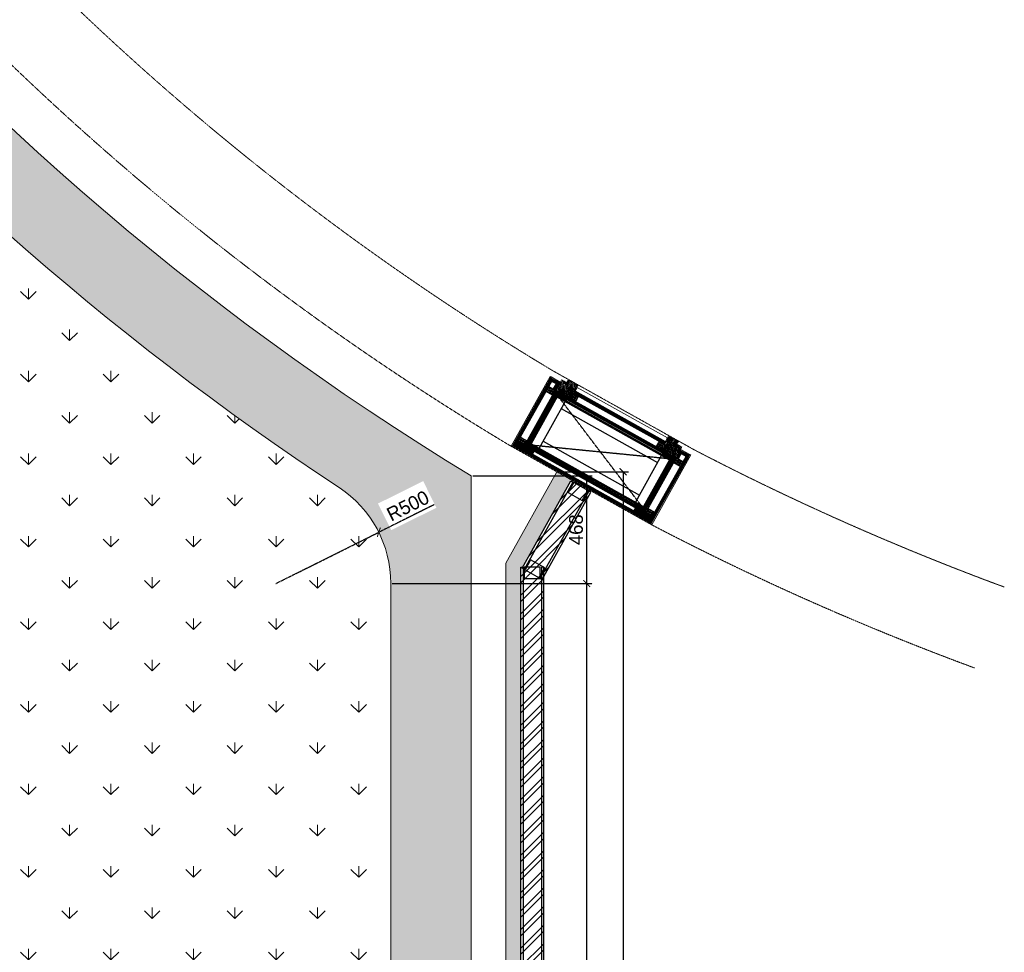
# Model space of a CAD drawing. Header units: millimetres. Extents: x 325 to 233617, y -9828 to 20555.
# Tile 36 of 45: x 186033 to 190316, y 10809 to 14867. Entities that reach past the tile are written whole.
import ezdxf

# ---------------------------------------------------------------- set-up
doc = ezdxf.new("R2010")
doc.units = ezdxf.units.MM
doc.header["$LTSCALE"] = 2.5
for name, pattern in [('( Hidden )', [0.375, 0.25, -0.125]), ('DASHED', [19.049999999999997, 12.7, -6.35]), ('HIDDEN', [0.375, 0.25, -0.125])]:
    doc.linetypes.add(name, pattern=pattern)
for name, color, linetype in [('1', 1, 'Continuous'), ('2', 2, 'Continuous'), ('250', 250, 'Continuous'), ('6', 7, 'Continuous'), ('PROPOSED M.S WORK', 150, 'Continuous')]:
    doc.layers.add(name, color=color, linetype=linetype)
for name, color, linetype, lineweight in [('8', 8, 'Continuous', 0), ('9', 9, 'Continuous', 0), ('A1-SS SHEET', 201, 'Continuous', 15), ('A1-WOOD', 11, 'Continuous', 15), ('Dimension', 40, 'Continuous', 0), ('ELEVATION 1', 143, 'Continuous', 18), ('ELEVATION 5', 156, 'Continuous', 5), ('HATCH', 252, 'Continuous', 9), ('HATCH LIGHT', 250, 'Continuous', 0), ('HATCH MEDIUM', 251, 'Continuous', 5), ('WALL', 132, 'Continuous', 25)]:
    doc.layers.add(name, color=color, linetype=linetype, lineweight=lineweight)
doc.styles.get("Standard").update_dxf_attribs({"font": 'GOTHIC.TTF'})
doc.dimstyles.new('AJKD_30', dxfattribs={"dimscale": 30, "dimtxt": 2, "dimasz": 1, "dimexe": 0.8, "dimexo": 0.8, "dimgap": 0.5, "dimtad": 1, "dimdec": 0, "dimzin": 0, "dimdsep": 46, "dimtxsty": 'Standard', "dimblk": 'ARCHTICK', "dimcen": 0.125, "dimclrd": 251, "dimclre": 251, "dimclrt": 42, "dimadec": 0, "dimazin": 0, "dimtfac": 1, "dimtdec": 0, "dimtix": 1, "dimtmove": 0, "dimatfit": 3, "dimfxl": 0, "dimtolj": 1, "dimtzin": 0, "dimarcsym": 0})
pattern_1 = [(45.00000000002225, (-133790.8586356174, -88292.74607132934), (-25.45584412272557, 25.45584412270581), [19.19999999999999, -124.7999999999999]), (45.00000000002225, (-133793.4042200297, -88290.20048691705), (-25.45584412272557, 25.45584412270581), [27.44683919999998, -116.5531607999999]), (45.00000000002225, (-133795.9498044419, -88287.65490250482), (-25.45584412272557, 25.45584412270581), [34.97671559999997, -109.0232843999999]), (45.00000000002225, (-133798.4953888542, -88285.10931809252), (-25.45584412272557, 25.45584412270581), [34.97671559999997, -109.0232843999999]), (45.00000000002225, (-133801.0409732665, -88282.56373368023), (-25.45584412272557, 25.45584412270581), [27.44683919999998, -116.5531607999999]), (45.00000000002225, (-133803.5865576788, -88280.018149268), (-25.45584412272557, 25.45584412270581), [19.19999999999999, -124.7999999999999]), (45.00000000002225, (-133806.132142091, -88277.4725648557), (-25.45584412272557, 25.45584412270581), [25.25554199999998, -118.7444579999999]), (45.00000000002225, (-133808.6777265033, -88274.92698044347), (-25.45584412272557, 25.45584412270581), [102.8701235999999, -41.12987639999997]), (45.00000000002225, (-133811.2233109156, -88272.38139603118), (-25.45584412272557, 25.45584412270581), [94.62328439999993, -49.37671559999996]), (45.00000000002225, (-133813.7688953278, -88269.83581161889), (-25.45584412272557, 25.45584412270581), [14.86114559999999, -129.1388543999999]), (45.00000000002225, (-133762.008678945, -88267.2902272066), (-25.45584412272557, 25.45584412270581), [10.97671559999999, -133.0232843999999]), (45.00000000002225, (-133762.7941062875, -88262.0797663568), (-25.45584412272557, 25.45584412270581), [12.96561239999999, -131.0343875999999]), (45.00000000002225, (-133760.0254794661, -88254.21770004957), (-25.45584412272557, 25.45584412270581), [5.461418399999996, -138.5385815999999]), (45.00000000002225, (-133765.058186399, -88249.18499311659), (-25.45584412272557, 25.45584412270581), [5.461418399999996, -138.5385815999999]), (45.00000000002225, (-133772.9202527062, -88251.95361993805), (-25.45584412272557, 25.45584412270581), [12.96561239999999, -131.0343875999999]), (45.00000000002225, (-133778.130713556, -88251.16819259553), (-25.45584412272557, 25.45584412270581), [10.97671559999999, -133.0232843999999]), (45.00000000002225, (-133782.3340801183, -88251.97744660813), (-25.45584412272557, 25.45584412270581), [19.32790679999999, -124.6720931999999]), (45.00000000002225, (-133795.6237252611, -88253.38769782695), (-25.45584412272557, 25.45584412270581), [66.73885439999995, -77.26114559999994]), (45.00000000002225, (-133742.3675749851, -88244.25501069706), (-25.45584412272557, 25.45584412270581), [3.423284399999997, -140.5767155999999]), (45.00000000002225, (-133744.9131593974, -88241.70942628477), (-25.45584412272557, 25.45584412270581), [8.233379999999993, -135.7666199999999]), (45.00000000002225, (-133747.4587438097, -88239.16384187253), (-25.45584412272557, 25.45584412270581), [16.15035599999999, -127.8496439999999]), (45.00000000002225, (-133750.004328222, -88236.61825746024), (-25.45584412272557, 25.45584412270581), [26.04656999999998, -117.9534299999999]), (45.00000000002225, (-133752.5499126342, -88234.07267304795), (-25.45584412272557, 25.45584412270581), [34.29340919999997, -109.7065907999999]), (45.00000000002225, (-133755.0954970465, -88231.52708863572), (-25.45584412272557, 25.45584412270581), [41.82328439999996, -102.1767155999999]), (45.00000000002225, (-133761.0304329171, -88232.37085568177), (-25.45584412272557, 25.45584412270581), [46.61655119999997, -97.38344879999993]), (45.00000000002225, (-133716.1810208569, -88218.06845656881), (-25.45584412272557, 25.45584412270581), [9.589904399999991, -134.4100955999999]), (45.00000000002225, (-133719.2543770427, -88214.68932817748), (-25.45584412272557, 25.45584412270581), [17.07445319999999, -126.9255467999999]), (45.00000000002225, (-133716.3131163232, -88206.32115811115), (-25.45584412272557, 25.45584412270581), [10.97671559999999, -133.0232843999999]), (45.00000000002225, (-133717.0985436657, -88201.11069726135), (-25.45584412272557, 25.45584412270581), [12.96561239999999, -131.0343875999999]), (45.00000000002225, (-133714.3299168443, -88193.24863095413), (-25.45584412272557, 25.45584412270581), [5.461418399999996, -138.5385815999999]), (45.00000000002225, (-133719.3626237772, -88188.2159240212), (-25.45584412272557, 25.45584412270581), [5.461418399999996, -138.5385815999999]), (45.00000000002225, (-133727.2246900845, -88190.98455084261), (-25.45584412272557, 25.45584412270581), [12.96561239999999, -131.0343875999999]), (45.00000000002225, (-133732.4351509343, -88190.19912350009), (-25.45584412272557, 25.45584412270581), [10.97671559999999, -133.0232843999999]), (52.12501600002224, (-133773.7631160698, -88260.37704530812), (101.823376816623, 101.8233757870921), [14.17878119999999, -276.0624971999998]), (52.12501600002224, (-133781.633127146, -88263.15588755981), (101.823376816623, 101.8233757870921), [14.19172199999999, -276.0495563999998]), (52.12501600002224, (-133790.01010748, -88266.44169906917), (101.823376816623, 101.8233757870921), [19.34941799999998, -270.8918603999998]), (52.12501600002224, (-133788.2737770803, -88259.61419984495), (101.823376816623, 101.8233757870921), [9.674709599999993, -280.5665687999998]), (52.12501600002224, (-133754.2469689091, -88259.5285171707), (101.823376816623, 101.8233757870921), [19.34941799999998, -270.8918603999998]), (52.12501600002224, (-133753.6260338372, -88252.91169390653), (101.823376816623, 101.8233757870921), [14.19172199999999, -276.0495563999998]), (52.12501600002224, (-133756.1636734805, -88250.355894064), (101.823376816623, 101.8233757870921), [14.17878119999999, -276.0624971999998]), (52.12501600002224, (-133728.0675534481, -88199.40797621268), (101.823376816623, 101.8233757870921), [14.17878119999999, -276.0624971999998]), (52.12501600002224, (-133735.9375645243, -88202.18681846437), (101.823376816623, 101.8233757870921), [14.19172199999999, -276.0495563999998]), (52.12501600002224, (-133744.3145448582, -88205.47262997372), (101.823376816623, 101.8233757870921), [19.34941799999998, -270.8918603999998]), (52.12501600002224, (-133748.4322287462, -88206.19620131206), (101.823376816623, 101.8233757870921), [9.674709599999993, -280.5665687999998]), (52.12501600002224, (-133697.9448045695, -88202.37782469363), (101.823376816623, 101.8233757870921), [14.51206439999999, -275.7292139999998]), (52.12501600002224, (-133709.3999344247, -88211.28737013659), (101.823376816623, 101.8233757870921), [29.02412759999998, -261.2171507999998]), (52.12501600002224, (-133707.1809162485, -88202.61586738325), (101.823376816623, 101.8233757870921), [21.26343719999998, -268.9778411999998]), (52.12501600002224, (-133708.5514062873, -88198.55944807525), (101.823376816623, 101.8233757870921), [19.34941799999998, -270.8918603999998]), (52.12501600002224, (-133707.9304712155, -88191.94262481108), (101.823376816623, 101.8233757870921), [14.19172199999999, -276.0495563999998]), (52.12501600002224, (-133710.4681108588, -88189.38682496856), (101.823376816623, 101.8233757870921), [14.17878119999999, -276.0624971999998]), (217.8749840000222, (-133750.004328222, -88236.61825746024), (-101.823375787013, -101.8233768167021), [14.17878119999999, -276.0624971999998]), (37.87498400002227, (-133777.2821854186, -88279.16962113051), (101.8233757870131, 101.823376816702), [19.34941799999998, -270.8918603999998]), (37.87498400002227, (-133773.9963739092, -88270.79264079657), (101.8233757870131, 101.823376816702), [14.19172199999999, -276.0495563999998]), (37.87498400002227, (-133771.2175316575, -88262.92262972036), (101.8233757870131, 101.823376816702), [14.17878119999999, -276.0624971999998]), (217.8749840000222, (-133752.5499126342, -88234.07267304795), (-101.823375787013, -101.8233768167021), [14.19172199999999, -276.0495563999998]), (217.8749840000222, (-133755.0954970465, -88231.52708863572), (-101.823375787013, -101.8233768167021), [19.34941799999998, -270.8918603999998]), (217.8749840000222, (-133761.0304329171, -88232.37085568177), (-101.823375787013, -101.8233768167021), [9.674709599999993, -280.5665687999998]), (37.87498400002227, (-133803.2604784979, -88259.32739478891), (101.8233757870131, 101.823376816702), [9.674709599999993, -280.5665687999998]), (217.8749840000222, (-133717.0366876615, -88224.01529219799), (-101.823375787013, -101.8233768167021), [29.02412759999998, -261.2171507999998]), (217.8749840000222, (-133716.1810208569, -88218.06845656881), (-101.823375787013, -101.8233768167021), [29.02412759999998, -261.2171507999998]), (217.8749840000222, (-133719.2543770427, -88214.68932817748), (-101.823375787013, -101.8233768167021), [21.26343719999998, -268.9778411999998]), (37.87498400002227, (-133731.5866227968, -88218.20055203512), (101.8233757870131, 101.823376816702), [19.34941799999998, -270.8918603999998]), (37.87498400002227, (-133728.3008112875, -88209.82357170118), (101.8233757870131, 101.823376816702), [14.19172199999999, -276.0495563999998]), (37.87498400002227, (-133725.5219690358, -88201.95356062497), (101.8233757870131, 101.823376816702), [14.17878119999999, -276.0624971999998]), (217.8749840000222, (-133704.3087656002, -88175.6491883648), (-101.823375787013, -101.8233768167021), [14.17878119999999, -276.0624971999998]), (217.8749840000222, (-133706.8543500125, -88173.1036039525), (-101.823375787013, -101.8233768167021), [14.19172199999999, -276.0495563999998]), (217.8749840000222, (-133709.3999344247, -88170.55801954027), (-101.823375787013, -101.8233768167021), [19.34941799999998, -270.8918603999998]), (217.8749840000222, (-133711.945518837, -88168.01243512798), (-101.823375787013, -101.8233768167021), [14.51206439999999, -275.7292139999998]), (45.00000000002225, (-133761.9148495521, -88252.32832996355), (-25.45584412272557, 25.45584412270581), [5.461418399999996, -138.5385815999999]), (45.00000000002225, (-133763.2118205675, -88251.0313589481), (-25.45584412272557, 25.45584412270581), [5.461418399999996, -138.5385815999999]), (45.00000000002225, (-133716.2192869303, -88191.3592608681), (-25.45584412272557, 25.45584412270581), [5.461418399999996, -138.5385815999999]), (45.00000000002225, (-133717.5162579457, -88190.0622898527), (-25.45584412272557, 25.45584412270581), [5.461418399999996, -138.5385815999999]), (37.87498400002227, (-133767.7512186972, -88256.86772894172), (101.8233757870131, 101.823376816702), [7.393871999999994, -282.8474063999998]), (52.12501600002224, (-133767.7512186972, -88256.86772894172), (101.823376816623, 101.8233757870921), [7.393871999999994, -282.8474063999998]), (217.8749840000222, (-133753.5136454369, -88242.63015568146), (-101.823375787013, -101.8233768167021), [7.393871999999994, -282.8474063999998]), (52.12501600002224, (-133758.0530435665, -88248.46652397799), (101.823376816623, 101.8233757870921), [7.393871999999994, -282.8474063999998]), (37.87498400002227, (-133722.0556552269, -88195.89865899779), (101.8233757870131, 101.823376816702), [7.393871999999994, -282.8474063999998]), (52.12501600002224, (-133722.0556552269, -88195.89865899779), (101.823376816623, 101.8233757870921), [7.393871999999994, -282.8474063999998]), (217.8749840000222, (-133707.8180828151, -88181.66108658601), (-101.823375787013, -101.8233768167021), [7.393871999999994, -282.8474063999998]), (52.12501600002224, (-133712.3574809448, -88187.49745488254), (101.823376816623, 101.8233757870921), [7.393871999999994, -282.8474063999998])]
pattern_2 = [(90, (-264122.1606922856, 233636.0664754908), (-3.175, 1.944126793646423e-16), []), (135, (-264122.1606922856, 233636.0664754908), (-6.349995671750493, -6.349995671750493), [4.490128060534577, -8.980256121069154])]
pattern_3 = [(135, (85579.4988357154, -135167.2498167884), (-10.0000002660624, -2.940390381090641e-15), [4.242641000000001, -9.899495]), (153.434949, (85576.4988357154, -135164.2498167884), (-10.000000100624, -3.090594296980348e-08), [4.472135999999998, -17.88854399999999]), (135, (85572.4988357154, -135162.2498167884), (-2.940390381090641e-15, 10.0000002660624), [1.414214, -12.727922]), (116.565051, (85571.4988357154, -135161.2498167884), (3.090593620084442e-08, 10.000000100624), [4.472135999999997, -17.88854399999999]), (135, (85579.4988357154, -135163.2498167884), (-10.0000002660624, -2.940390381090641e-15), [4.242641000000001, -9.899495]), (146.309932, (85577.4988357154, -135167.2498167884), (-10.00000006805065, 8.273213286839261e-08), [3.605550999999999, -32.44996099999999]), (146.309932, (85575.4988357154, -135162.2498167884), (-10.00000006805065, 8.273213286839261e-08), [3.605550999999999, -32.44996099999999]), (116.565051, (85573.4988357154, -135167.2498167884), (3.090593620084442e-08, 10.000000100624), [4.472135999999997, -17.88854399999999]), (146.309932, (85577.4988357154, -135157.2498167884), (-10.00000006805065, 8.273213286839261e-08), [3.605550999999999, -32.44996099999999]), (146.309932, (85575.4988357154, -135152.2498167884), (-10.00000006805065, 8.273213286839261e-08), [3.605550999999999, -32.44996099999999])]
pattern_4 = [(45, (-117.4317338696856, 31.78110519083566), (-2.245064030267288, 2.245064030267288), []), (45, (-115.18666886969, 31.78110519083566), (-2.245064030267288, 2.245064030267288), [1.5875, -0.79375])]

# ---------------------------------------------------------------- blocks, each defined once
blk = doc.blocks.new('MS-C1')
at = {"layer": 'PROPOSED M.S WORK', "lineweight": 5}
h = blk.add_hatch(dxfattribs=at)
h.set_pattern_fill('ANSI33', color=251, scale=0.5)
h.set_pattern_definition([(45, (-290, 65.0000000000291), (-2.245064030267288, 2.245064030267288), []), (45, (-287.7549350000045, 65.0000000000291), (-2.245064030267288, 2.245064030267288), [1.5875, -0.79375])])
edge = h.paths.add_edge_path()
edge.add_line((-240, 115.0000000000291), (-290, 115.0000000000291))
edge.add_line((-290, 115.0000000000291), (-290, 65.0000000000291))
edge.add_line((-290, 65.0000000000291), (-286.3819660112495, 66.80901699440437))
edge.add_arc((-287.5, 69.04508497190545), 2.500000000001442, 296.565051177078, 360)
edge.add_line((-285, 69.04508497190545), (-285, 110.0000000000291))
edge.add_line((-285, 110.0000000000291), (-244.0450849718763, 110.0000000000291))
edge.add_arc((-244.0450849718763, 112.5000000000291), 2.5, 270, 333.434948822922)
edge.add_line((-241.8090169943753, 111.3819660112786), (-240, 115.0000000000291))
h = blk.add_hatch(dxfattribs=at)
h.set_pattern_fill('ANSI33', color=251, scale=0.5)
h.set_pattern_definition([(45, (-117.4317338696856, 4.781105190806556), (-2.245064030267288, 2.245064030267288), []), (45, (-115.18666886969, 4.781105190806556), (-2.245064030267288, 2.245064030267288), [1.5875, -0.79375])])
edge = h.paths.add_edge_path()
edge.add_line((240, 115), (290, 115))
edge.add_line((290, 115), (290, 65))
edge.add_line((290, 65), (286.3819660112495, 66.80901699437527))
edge.add_arc((287.5, 69.04508497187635), 2.500000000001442, 180, 243.434948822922, ccw=False)
edge.add_line((285, 69.04508497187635), (285, 110))
edge.add_line((285, 110), (244.0450849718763, 110))
edge.add_arc((244.0450849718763, 112.5), 2.5, 206.565051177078, 270, ccw=False)
edge.add_line((241.8090169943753, 111.3819660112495), (240, 115))
h = blk.add_hatch(dxfattribs=at)
h.set_pattern_fill('ANSI33', color=251, scale=0.5)
h.set_pattern_definition(pattern_4)
edge = h.paths.add_edge_path()
edge.add_line((-240, -137.9999999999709), (-290, -137.9999999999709))
edge.add_line((-290, -137.9999999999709), (-290, -87.9999999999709))
edge.add_line((-290, -87.9999999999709), (-286.3819660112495, -89.80901699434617))
edge.add_arc((-287.5, -92.04508497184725), 2.500000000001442, 0, 63.434948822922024, ccw=False)
edge.add_line((-285, -92.04508497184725), (-285, -132.9999999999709))
edge.add_line((-285, -132.9999999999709), (-244.0450849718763, -132.9999999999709))
edge.add_arc((-244.0450849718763, -135.4999999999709), 2.5, 26.565051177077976, 90, ccw=False)
edge.add_line((-241.8090169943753, -134.3819660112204), (-240, -137.9999999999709))
h = blk.add_hatch(dxfattribs=at)
h.set_pattern_fill('ANSI33', color=251, scale=0.5)
h.set_pattern_definition(pattern_4)
edge = h.paths.add_edge_path()
edge.add_line((240, -138), (290, -138))
edge.add_line((290, -138), (290, -88))
edge.add_line((290, -88), (286.3819660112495, -89.80901699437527))
edge.add_arc((287.5, -92.04508497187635), 2.500000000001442, 116.565051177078, 180)
edge.add_line((285, -92.04508497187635), (285, -133))
edge.add_line((285, -133), (244.0450849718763, -133))
edge.add_arc((244.0450849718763, -135.5), 2.5, 90, 153.434948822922)
edge.add_line((241.8090169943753, -134.3819660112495), (240, -138))
at = {"layer": 'PROPOSED M.S WORK', "linetype": 'DASHED', "ltscale": 0.02}
for p, q in [((-290, 115.0000000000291), (290, -138)), ((290, 115), (-290, -137.9999999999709))]:
    blk.add_line(p, q, dxfattribs=at)
at = {"layer": 'PROPOSED M.S WORK'}
for p, q in [((-285, -127.9999999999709), (-285, 105.0000000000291)), ((-280, -127.9999999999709), (-280, 105.0000000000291)), ((-240, -127.9999999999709), (-240, 105.0000000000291)), ((240, -128), (240, 105)), ((280, -128), (280, 105)), ((285, -128), (285, 105))]:
    blk.add_line(p, q, dxfattribs=at)
for points in [[(-240, 115.0000000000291), (-290, 115.0000000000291), (-290, 65.0000000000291), (-286.3819660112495, 66.80901699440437, 0.2840790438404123), (-285, 69.04508497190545), (-285, 110.0000000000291), (-244.0450849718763, 110.0000000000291, 0.2840790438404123), (-241.8090169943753, 111.3819660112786), (-240, 115.0000000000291)], [(240, 115), (290, 115), (290, 65), (286.3819660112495, 66.80901699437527, -0.2840790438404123), (285, 69.04508497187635), (285, 110), (244.0450849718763, 110, -0.2840790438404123), (241.8090169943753, 111.3819660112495), (240, 115)], [(-240, -137.9999999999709), (-290, -137.9999999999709), (-290, -87.9999999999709), (-286.3819660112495, -89.80901699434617, -0.2840790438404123), (-285, -92.04508497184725), (-285, -132.9999999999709), (-244.0450849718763, -132.9999999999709, -0.2840790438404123), (-241.8090169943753, -134.3819660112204), (-240, -137.9999999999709)], [(240, -138), (290, -138), (290, -88), (286.3819660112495, -89.80901699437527, 0.2840790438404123), (285, -92.04508497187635), (285, -133), (244.0450849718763, -133, 0.2840790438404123), (241.8090169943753, -134.3819660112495), (240, -138)]]:
    blk.add_lwpolyline(points, format="xyb", dxfattribs=at)
blk.add_lwpolyline([(-290, 115.0000000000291), (290, 115), (290, -138), (-290, -137.9999999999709)], close=True, dxfattribs=at)
for points in [[(-285, 110.0000000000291), (285, 110)], [(-285, 105.0000000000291), (285, 105)], [(-240, 70.0000000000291), (240, 70)], [(-285, -127.9999999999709), (285, -128)], [(-240, -92.9999999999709), (240, -93)], [(-285, -132.9999999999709), (285, -133)]]:
    blk.add_lwpolyline(points, dxfattribs=at)
blk = doc.blocks.new('A$C47C848D8')
at = {"layer": '2', "lineweight": 5}
h = blk.add_hatch(color=40, dxfattribs=at)
h.dxf.hatch_style = 1
h.paths.add_polyline_path([(-225, -174.7268435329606), (225, -174.7268435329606), (225, -176.2268435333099), (-225, -176.2268435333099)])
at = {"layer": '250', "lineweight": 5}
h = blk.add_hatch(dxfattribs=at)
h.set_pattern_fill('DOLMIT', color=256, scale=0.5, angle=90)
h.set_pattern_definition(pattern_2)
h.paths.add_polyline_path([(334, -162.7268435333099), (346, -162.7268435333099), (346, 165.273156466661), (334, 165.273156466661)])
h.paths.add_polyline_path([(-334, 153.273156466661), (334, 153.273156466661), (334, 165.273156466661), (-334, 165.273156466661)])
h.paths.add_polyline_path([(-334, -162.7268435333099), (-346, -162.7268435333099), (-346, 165.273156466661), (-334, 165.273156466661)])
h.paths.add_polyline_path([(-312, -137.4999999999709), (-300, -137.4999999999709), (-300, -162.7268435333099), (-312, -162.7268435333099)])
h.paths.add_polyline_path([(-300, -162.7268435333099), (-346, -162.7268435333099), (-346, -174.7268435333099), (-300, -174.7268435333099)])
h.paths.add_polyline_path([(300, -162.7268435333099), (346, -162.7268435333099), (346, -174.7268435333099), (300, -174.7268435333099)])
h.paths.add_polyline_path([(312, -137.4999999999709), (300, -137.4999999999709), (300, -162.7268435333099), (312, -162.7268435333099)])
h.paths.add_polyline_path([(334, 139.5000000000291), (252, 139.5000000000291), (252, 153.273156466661), (334, 153.273156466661)])
h.paths.add_polyline_path([(-334, 139.5000000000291), (-252, 139.5000000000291), (-252, 153.273156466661), (-334, 153.273156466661)])
h = blk.add_hatch(dxfattribs=at)
h.set_pattern_fill('DOLMIT', color=256, scale=0.5, angle=90)
h.set_pattern_definition(pattern_2)
h.paths.add_polyline_path([(-290, -125.4999999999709), (290, -125.4999999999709), (290, -137.4999999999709), (-290, -137.4999999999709)])
h.paths.add_polyline_path([(-302, 139.5000000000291), (-290, 139.5000000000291), (-290, -137.4999999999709), (-302, -137.4999999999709)])
h.paths.add_polyline_path([(290, -137.4999999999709), (302, -137.4999999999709), (302, 139.5000000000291), (290, 139.5000000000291)])
h.paths.add_polyline_path([(-290, 139.5000000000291), (290, 139.5000000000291), (290, 127.5000000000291), (-290, 127.5000000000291)])
h = blk.add_hatch(dxfattribs=at)
h.set_pattern_fill('DOLMIT', color=256, scale=0.5, angle=90)
h.set_pattern_definition(pattern_2)
h.paths.add_polyline_path([(225, -162.7268435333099), (-225, -162.7268435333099), (-225, -174.7268435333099), (225, -174.7268435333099)])
at = {"layer": '8', "lineweight": 5}
h = blk.add_hatch(dxfattribs=at)
h.set_pattern_fill('PGRAIN', color=256, scale=1.199999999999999, angle=45.00000000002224, style=0)
h.set_pattern_definition(pattern_1)
h.paths.add_polyline_path([(-300, -137.4999999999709), (-224.9999999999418, -137.4999999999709), (-225, -205.7268435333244), (-275, -205.7268435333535), (-275, -191.226843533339), (-300.0000000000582, -191.2268435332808)])
h = blk.add_hatch(dxfattribs=at)
h.set_pattern_fill('PGRAIN', color=256, scale=1.199999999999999, angle=45.00000000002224, style=0)
h.set_pattern_definition(pattern_1)
h.paths.add_polyline_path([(300, -137.4999999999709), (224.9999999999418, -137.4999999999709), (225, -205.7268435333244), (275, -205.7268435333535), (275, -191.226843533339), (300.0000000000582, -191.2268435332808)])
at = {"layer": '9', "lineweight": 5}
h = blk.add_hatch(dxfattribs=at)
h.set_pattern_fill('CSWOOD2', color=256, angle=90.00000000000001)
h.set_pattern_definition(pattern_3)
h.paths.add_polyline_path([(-302, 114.5000000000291), (-334, 114.5), (-334, 139.5000000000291), (-302, 139.5000000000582)])
h = blk.add_hatch(dxfattribs=at)
h.set_pattern_fill('CSWOOD2', color=256, angle=90.00000000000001)
h.set_pattern_definition(pattern_3)
h.paths.add_polyline_path([(302, 114.5000000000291), (334, 114.5), (334, 139.5000000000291), (302, 139.5000000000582)])
h = blk.add_hatch(dxfattribs=at)
h.set_pattern_fill('CSWOOD2', color=256, angle=90.00000000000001)
h.set_pattern_definition(pattern_3)
h.paths.add_polyline_path([(-302, -112.4999999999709), (-334, -112.4999999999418), (-334, -137.4999999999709), (-302, -137.5)])
h = blk.add_hatch(dxfattribs=at)
h.set_pattern_fill('CSWOOD2', color=256, angle=90.00000000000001)
h.set_pattern_definition(pattern_3)
h.paths.add_polyline_path([(302, -112.4999999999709), (334, -112.4999999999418), (334, -137.4999999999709), (302, -137.5)])
h = blk.add_hatch(dxfattribs=at)
h.set_pattern_fill('CSWOOD2', color=256, angle=90.00000000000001)
h.set_pattern_definition([(135, (85684.9988357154, -135192.363238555), (-10.0000002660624, -2.940390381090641e-15), [4.242641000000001, -9.899495]), (153.434949, (85681.9988357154, -135189.363238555), (-10.000000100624, -3.090594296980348e-08), [4.472135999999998, -17.88854399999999]), (135, (85677.9988357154, -135187.363238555), (-2.940390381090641e-15, 10.0000002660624), [1.414214, -12.727922]), (116.565051, (85676.9988357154, -135186.363238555), (3.090593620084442e-08, 10.000000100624), [4.472135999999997, -17.88854399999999]), (135, (85684.9988357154, -135188.363238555), (-10.0000002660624, -2.940390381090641e-15), [4.242641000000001, -9.899495]), (146.309932, (85682.9988357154, -135192.363238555), (-10.00000006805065, 8.273213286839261e-08), [3.605550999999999, -32.44996099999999]), (146.309932, (85680.9988357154, -135187.363238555), (-10.00000006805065, 8.273213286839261e-08), [3.605550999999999, -32.44996099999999]), (116.565051, (85678.9988357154, -135192.363238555), (3.090593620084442e-08, 10.000000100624), [4.472135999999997, -17.88854399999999]), (146.309932, (85682.9988357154, -135182.363238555), (-10.00000006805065, 8.273213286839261e-08), [3.605550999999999, -32.44996099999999]), (146.309932, (85680.9988357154, -135177.363238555), (-10.00000006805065, 8.273213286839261e-08), [3.605550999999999, -32.44996099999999])])
h.paths.add_polyline_path([(-200, -137.4999999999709), (-225, -137.4999999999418), (-225, -162.7268435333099), (-200, -162.726843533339)])
h = blk.add_hatch(dxfattribs=at)
h.set_pattern_fill('CSWOOD2', color=256, angle=90.00000000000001)
h.set_pattern_definition([(135, (86109.9988357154, -135192.363238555), (-10.0000002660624, -2.940390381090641e-15), [4.242641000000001, -9.899495]), (153.434949, (86106.9988357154, -135189.363238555), (-10.000000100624, -3.090594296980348e-08), [4.472135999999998, -17.88854399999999]), (135, (86102.9988357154, -135187.363238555), (-2.940390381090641e-15, 10.0000002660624), [1.414214, -12.727922]), (116.565051, (86101.9988357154, -135186.363238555), (3.090593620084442e-08, 10.000000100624), [4.472135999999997, -17.88854399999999]), (135, (86109.9988357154, -135188.363238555), (-10.0000002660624, -2.940390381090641e-15), [4.242641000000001, -9.899495]), (146.309932, (86107.9988357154, -135192.363238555), (-10.00000006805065, 8.273213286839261e-08), [3.605550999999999, -32.44996099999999]), (146.309932, (86105.9988357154, -135187.363238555), (-10.00000006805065, 8.273213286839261e-08), [3.605550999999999, -32.44996099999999]), (116.565051, (86103.9988357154, -135192.363238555), (3.090593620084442e-08, 10.000000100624), [4.472135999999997, -17.88854399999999]), (146.309932, (86107.9988357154, -135182.363238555), (-10.00000006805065, 8.273213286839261e-08), [3.605550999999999, -32.44996099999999]), (146.309932, (86105.9988357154, -135177.363238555), (-10.00000006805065, 8.273213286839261e-08), [3.605550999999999, -32.44996099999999])])
h.paths.add_polyline_path([(225, -137.4999999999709), (200, -137.4999999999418), (200, -162.7268435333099), (225, -162.726843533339)])
at = {"layer": '1', "lineweight": 5}
for points in [[(-334, -162.7268435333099), (-346, -162.7268435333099), (-346, 165.273156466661), (-334, 165.273156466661)], [(-334, 153.273156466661), (334, 153.273156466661), (334, 165.273156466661), (-334, 165.273156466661)], [(-334, 139.5000000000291), (-252, 139.5000000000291), (-252, 153.273156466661), (-334, 153.273156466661)], [(-302, 139.5000000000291), (-290, 139.5000000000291), (-290, -137.4999999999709), (-302, -137.4999999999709)], [(-290, 139.5000000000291), (290, 139.5000000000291), (290, 127.5000000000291), (-290, 127.5000000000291)], [(334, 139.5000000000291), (252, 139.5000000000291), (252, 153.273156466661), (334, 153.273156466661)], [(290, -137.4999999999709), (302, -137.4999999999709), (302, 139.5000000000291), (290, 139.5000000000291)], [(334, -162.7268435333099), (346, -162.7268435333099), (346, 165.273156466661), (334, 165.273156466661)], [(-290, -125.4999999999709), (290, -125.4999999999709), (290, -137.4999999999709), (-290, -137.4999999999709)], [(-300, -162.7268435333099), (-346, -162.7268435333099), (-346, -174.7268435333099), (-300, -174.7268435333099)], [(-312, -137.4999999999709), (-300, -137.4999999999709), (-300, -162.7268435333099), (-312, -162.7268435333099)], [(225, -162.7268435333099), (-225, -162.7268435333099), (-225, -174.7268435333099), (225, -174.7268435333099)], [(312, -137.4999999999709), (300, -137.4999999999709), (300, -162.7268435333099), (312, -162.7268435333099)], [(300, -162.7268435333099), (346, -162.7268435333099), (346, -174.7268435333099), (300, -174.7268435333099)]]:
    blk.add_lwpolyline(points, close=True, dxfattribs=at)
at = {"layer": '2', "color": 40, "lineweight": 5}
blk.add_lwpolyline([(-225, -174.7268435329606), (225, -174.7268435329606), (225, -176.2268435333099), (-225, -176.2268435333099)], close=True, dxfattribs=at)
at = {"layer": '6', "linetype": 'ByBlock', "lineweight": 5, "const_width": 1}
for points in [[(-225, -137.4999999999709), (-300, -137.4999999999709), (-300, -191.2268435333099), (-275, -191.2268435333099), (-275, -205.726843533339), (-225, -205.726843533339)], [(225, -137.4999999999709), (300, -137.4999999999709), (300, -191.2268435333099), (275, -191.2268435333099), (275, -205.726843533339), (225, -205.726843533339)]]:
    blk.add_lwpolyline(points, close=True, dxfattribs=at)
at = {"layer": '6', "lineweight": 5}
blk.add_lwpolyline([(-225, -176.2268435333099), (225, -176.2268435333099), (225, -194.2268435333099), (-225, -194.2268435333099)], close=True, dxfattribs=at)
at = {"layer": 'A1-SS SHEET', "color": 8, "lineweight": 5}
blk.add_lwpolyline([(346, -174.7268435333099), (300, -174.7268435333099), (300, -178.7268435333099), (346, -178.7268435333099)], close=True, dxfattribs=at)
at = {"layer": 'A1-WOOD', "lineweight": 5}
for points in [[(-302, 114.5000000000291), (-334, 114.5000000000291), (-334, 139.5000000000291), (-302, 139.5000000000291)], [(302, 114.5000000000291), (334, 114.5000000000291), (334, 139.5000000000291), (302, 139.5000000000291)], [(-302, -137.4999999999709), (-334, -137.4999999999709), (-334, -112.4999999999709), (-302, -112.4999999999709)], [(302, -137.4999999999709), (334, -137.4999999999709), (334, -112.4999999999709), (302, -112.4999999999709)], [(-225, -137.4999999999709), (-200, -137.4999999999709), (-200, -162.7268435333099), (-225, -162.7268435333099)], [(200, -162.7268435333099), (225, -162.7268435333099), (225, -137.4999999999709), (200, -137.4999999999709)]]:
    blk.add_lwpolyline(points, close=True, dxfattribs=at)
at = {"layer": 'ELEVATION 5', "color": 8, "lineweight": 5}
for points in [[(-350, -178.7268435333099), (-346, -178.7268435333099), (-346, 169.273156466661), (-350, 169.273156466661)], [(-346, 169.273156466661), (346, 169.273156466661), (346, 165.273156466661), (-346, 165.273156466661)], [(346, 169.273156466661), (350, 169.273156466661), (350, -178.7268435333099), (346, -178.7268435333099)], [(-300, -174.7268435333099), (-346, -174.7268435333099), (-346, -178.7268435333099), (-300, -178.7268435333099)]]:
    blk.add_lwpolyline(points, close=True, dxfattribs=at)
at = {"lineweight": 5}
blk.add_blockref('MS-C1', (0, 12.5), dxfattribs=at)
blk = doc.blocks.new('*U94')
for points in [[(0, 0), (8619.674174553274, 0), (8619.674174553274, -10), (0, -10)], [(0, -100), (8619.674174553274, -100), (8619.674174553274, -90), (0, -90)]]:
    blk.add_lwpolyline(points, close=True)
at = {"color": 8}
blk.add_lwpolyline([(8569.674174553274, -15.00000000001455), (8619.674174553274, -15.00000000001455), (8619.674174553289, -85.00000000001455), (8569.674174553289, -85.00000000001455)], close=True, dxfattribs=at)
blk = doc.blocks.new('*U95')
for points in [[(0, 0), (435.1389407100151, 0), (435.1389407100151, -10), (0, -10)], [(0, -100), (435.1389407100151, -100), (435.1389407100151, -90), (0, -90)]]:
    blk.add_lwpolyline(points, close=True)
at = {"color": 8}
for points in [[(0, -15), (50, -15), (50.00000000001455, -85), (1.455191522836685e-11, -85)], [(385.1389407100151, -15.00000000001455), (435.1389407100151, -15.00000000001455), (435.1389407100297, -85.00000000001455), (385.1389407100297, -85.00000000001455)]]:
    blk.add_lwpolyline(points, close=True, dxfattribs=at)
blk = doc.blocks.new('_ArchTick')
at = {"color": 0, "linetype": 'ByBlock', "const_width": 0.15}
blk.add_lwpolyline([(-0.5, -0.5), (0.5, 0.5)], dxfattribs=at)
blk = doc.blocks.new('*D131')
at = {"layer": 'Defpoints', "color": 0}
for p in [(187647.7915718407, 12413.60585866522), (188499.8973552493, 12413.60585866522), (187647.7915717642, 8780.664815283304)]:
    blk.add_point(p, dxfattribs=at)
at = {"layer": 'Dimension', "color": 251, "linetype": 'HIDDEN', "lineweight": -2}
for p, q in [((187653.7915718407, 12413.60585866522), (188523.8973552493, 12413.60585866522)), ((187653.7915717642, 8780.664815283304), (188523.8973552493, 8780.664815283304))]:
    blk.add_line(p, q, dxfattribs=at)
at = {"layer": 'Dimension', "color": 251, "lineweight": -2}
blk.add_line((188499.8973552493, 8780.664815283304), (188499.8973552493, 12413.60585866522), dxfattribs=at)
at = {"layer": 'Dimension', "color": 251, "lineweight": -2, "xscale": 30, "yscale": 30, "zscale": 30}
for p, rotation in [((188499.8973552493, 12413.60585866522), 90), ((188499.8973552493, 8780.664815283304), 270)]:
    blk.add_blockref('_ArchTick', p, dxfattribs=dict(at, rotation=rotation))
at = {"layer": 'Dimension', "color": 42, "insert": (188453.388177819, 10597.13533697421), "char_height": 60, "attachment_point": 5, "rotation": 90}
blk.add_mtext('\\A1;3633', dxfattribs=at)
blk = doc.blocks.new('*D132')
at = {"layer": 'Defpoints', "color": 0}
for p in [(187997.7915717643, 12881.68847706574), (188499.897355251, 12881.68847706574), (187647.7915718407, 12413.60585866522)]:
    blk.add_point(p, dxfattribs=at)
at = {"layer": 'Dimension', "color": 251, "linetype": 'HIDDEN', "lineweight": -2}
for p, q in [((188003.7915717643, 12881.68847706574), (188523.897355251, 12881.68847706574)), ((187653.7915718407, 12413.60585866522), (188523.897355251, 12413.60585866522))]:
    blk.add_line(p, q, dxfattribs=at)
at = {"layer": 'Dimension', "color": 251, "lineweight": -2}
blk.add_line((188499.897355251, 12413.60585866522), (188499.897355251, 12881.68847706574), dxfattribs=at)
at = {"layer": 'Dimension', "color": 251, "lineweight": -2, "xscale": 30, "yscale": 30, "zscale": 30}
for p, rotation in [((188499.897355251, 12881.68847706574), 90), ((188499.897355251, 12413.60585866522), 270)]:
    blk.add_blockref('_ArchTick', p, dxfattribs=dict(at, rotation=rotation))
at = {"layer": 'Dimension', "color": 42, "insert": (188453.3881778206, 12647.64716786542), "char_height": 60, "attachment_point": 5, "rotation": 90}
blk.add_mtext('\\A1;468', dxfattribs=at)
blk = doc.blocks.new('*D133')
at = {"layer": 'Defpoints', "color": 0}
for p in [(188370.0347114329, 12899.70202905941), (188147.7915717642, 6030.664815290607), (188657.8869436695, 6030.664815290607)]:
    blk.add_point(p, dxfattribs=at)
at = {"layer": 'Dimension', "color": 251, "linetype": 'HIDDEN', "lineweight": -2}
for p, q in [((188376.0347114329, 12899.70202905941), (188681.8869436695, 12899.70202905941)), ((188153.7915717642, 6030.664815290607), (188681.8869436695, 6030.664815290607))]:
    blk.add_line(p, q, dxfattribs=at)
at = {"layer": 'Dimension', "color": 251, "lineweight": -2}
blk.add_line((188657.8869436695, 12899.70202905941), (188657.8869436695, 6030.664815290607), dxfattribs=at)
at = {"layer": 'Dimension', "color": 251, "lineweight": -2, "xscale": 30, "yscale": 30, "zscale": 30}
for p, rotation in [((188657.8869436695, 12899.70202905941), 90), ((188657.8869436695, 6030.664815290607), 270)]:
    blk.add_blockref('_ArchTick', p, dxfattribs=dict(at, rotation=rotation))
at = {"layer": 'Dimension', "color": 42, "insert": (188611.3777662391, 9465.183422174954), "char_height": 60, "attachment_point": 5, "rotation": 90}
blk.add_mtext('\\A1;6869', dxfattribs=at)
blk = doc.blocks.new('*D157')
at = {"layer": 'Defpoints', "color": 0}
for p in [(187595.3671847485, 12636.48715158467), (187147.7915718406, 12413.60585867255)]:
    blk.add_point(p, dxfattribs=at)
at = {"layer": 'Dimension', "color": 251, "linetype": 'HIDDEN', "lineweight": -2}
for p in [(187836.4008006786, 12756.51577335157), (187147.7915718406, 12413.60585867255)]:
    blk.add_line(p, (187595.3671847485, 12636.48715158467), dxfattribs=at)
at = {"layer": 'Dimension', "color": 251, "lineweight": -2, "xscale": 30, "yscale": 30, "zscale": 30, "rotation": 206.4721391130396}
blk.add_blockref('_ArchTick', (187595.3671847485, 12636.48715158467), dxfattribs=at)
at = {"layer": 'Dimension', "color": 42, "insert": (187722.0064782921, 12751.50708723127), "char_height": 60, "attachment_point": 5, "rotation": 26.47213911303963}
blk.add_mtext('\\A1;R500', dxfattribs=at)

msp = doc.modelspace()

# ---------------------------------------------------------------- hatches: boundary and pattern name
at = {"layer": 'HATCH LIGHT'}
h = msp.add_hatch(dxfattribs=at)
h.set_pattern_fill('FLEX', color=256, scale=10)
h.set_pattern_definition([(0, (0, 0), (0, 63.5), [63.5, -63.5]), (45, (63.5, 0), (0, 63.499999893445), [15.875, -58.052561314, 15.875, -89.80256131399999])])
edge = h.paths.add_edge_path()
edge.add_arc((194367.29070236, 23380.61347302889), 12279.98279812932, 199.7789912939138, 238.7555940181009, ccw=False)
edge.add_line((182811.7665810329, 19225.15443655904), (182465.5879533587, 19225.15443655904))
edge.add_line((182465.5879533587, 19225.15443655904), (182465.5879533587, 11730.66481538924))
edge.add_line((182465.5879533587, 11730.66481538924), (182715.5879533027, 11730.66481538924))
edge.add_line((182715.5879533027, 11730.66481538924), (182715.5879533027, 11015.66481538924))
edge.add_line((182715.5879533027, 11015.66481538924), (185065.5854196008, 11015.66481538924))
edge.add_line((185065.5854196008, 11015.66481538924), (185065.5904870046, 6180.664815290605))
edge.add_line((185065.5904870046, 6180.664815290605), (187997.7941054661, 6180.664815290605))
edge.add_line((187997.7941054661, 6180.664815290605), (187997.7890380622, 12881.68847706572))
edge = h.paths.add_edge_path(flags=16)
edge.add_arc((187147.7915717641, 8780.664815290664), 500.0000000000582, 270.0000000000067, 359.9999999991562, ccw=False)
edge.add_line((187147.7915717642, 8280.664815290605), (185915.5879533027, 8280.664815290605))
edge.add_arc((185915.5879533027, 8780.664815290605), 500, 180, 270, ccw=False)
edge.add_line((185415.5879533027, 8780.664815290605), (185415.5879533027, 10865.66481538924))
edge.add_arc((184915.5879533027, 10865.66481538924), 500, 0, 90)
edge.add_line((184915.5879533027, 11365.66481538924), (183315.5879533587, 11365.66481538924))
edge.add_arc((183315.5879533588, 11865.66481538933), 500.0000000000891, 180.0000000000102, 269.99999999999, ccw=False)
edge.add_line((182815.5879533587, 11865.66481538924), (182815.5879533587, 13065.24749052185))
edge.add_arc((183895.7894735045, 13874.97872733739), 1350.000000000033, 216.8556406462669, 503.144359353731)
edge.add_line((182815.5879533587, 14684.70996415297), (182815.5879533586, 18274.28015048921))
edge.add_arc((194367.2688863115, 23380.59818167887), 12629.95709463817, 203.8473998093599, 236.643431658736)
edge.add_arc((187147.7915718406, 12413.60585867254), 499.9999999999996, -8.369056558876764e-10, 56.64343165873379, ccw=False)
edge.add_line((187647.7915718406, 12413.60585866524), (187647.7915717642, 8780.6648152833))
edge = h.paths.add_edge_path(flags=16)
edge.add_arc((183895.7894735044, 13874.97872733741), 900, 0, 360)
h.paths.add_polyline_path([(183360.6535115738, 13858.84684426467), (183529.5386237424, 13858.84684426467), (183529.5386237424, 13988.37097750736), (183360.6535115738, 13988.37097750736)], flags=0)
h.paths.add_polyline_path([(182645.8994544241, 13858.84684426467), (182814.7845665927, 13858.84684426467), (182814.7845665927, 13988.37097750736), (182645.8994544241, 13988.37097750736)], flags=16)
h.paths.add_polyline_path([(185025.9645211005, 13044.5491226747), (185242.0206015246, 12889.59063633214), (185317.5089306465, 12994.84277768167), (185101.4528502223, 13149.80126402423)], flags=0)
h.paths.add_polyline_path([(184260.6535115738, 13858.84684426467), (184429.5386237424, 13858.84684426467), (184429.5386237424, 13988.37097750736), (184260.6535115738, 13988.37097750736)], flags=0)
h.paths.add_polyline_path([(184936.6324374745, 13858.84684426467), (185105.5175496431, 13858.84684426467), (185105.5175496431, 13988.37097750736), (184936.6324374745, 13988.37097750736)], flags=16)
h.paths.add_polyline_path([(183911.9213565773, 12213.8941710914), (183911.9213565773, 12429.07432064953), (183782.3972233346, 12429.07432064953), (183782.3972233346, 12213.8941710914)], flags=0)
h.paths.add_polyline_path([(184297.6385595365, 15907.81973447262), (184433.3878665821, 16008.29016170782), (184356.3334427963, 16112.40124117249), (184220.5841357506, 16011.93081393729)], flags=16)
h.paths.add_polyline_path([(187523.3503457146, 8387.152116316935), (187698.428412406, 8220.00363719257), (187787.2775121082, 8314.249796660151), (187612.1994454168, 8481.398275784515)], flags=16)
h.paths.add_polyline_path([(185409.7632881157, 8185.165286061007), (185556.1312479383, 8350.37414812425), (185459.5779214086, 8436.710445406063), (185313.209961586, 8271.501583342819)], flags=16)
h.paths.add_polyline_path([(187649.4395141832, 12645.39239361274), (187846.0015790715, 12743.27531193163), (187788.2645665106, 12859.21899857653), (187591.7025016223, 12761.33608025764)], flags=16)
h.paths.add_polyline_path([(185400.5611935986, 11219.72613210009), (185605.7604473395, 11423.25398193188), (185514.9462305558, 11515.60807833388), (185309.7469768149, 11312.08022850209)], flags=0)
h.paths.add_polyline_path([(182738.7055185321, 11245.05935361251), (182904.7425445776, 11388.75840383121), (182819.9805247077, 11486.69665519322), (182653.9434986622, 11342.99760497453)], flags=16)
h.paths.add_polyline_path([(185156.0230314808, 9042.636213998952), (185324.9081436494, 9042.636213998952), (185324.9081436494, 9172.160347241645), (185156.0230314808, 9172.160347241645)], flags=16)
h.paths.add_polyline_path([(186424.3852078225, 9042.636213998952), (186639.5653573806, 9042.636213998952), (186639.5653573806, 9172.160347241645), (186424.3852078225, 9172.160347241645)], flags=0)
h.paths.add_polyline_path([(187738.226649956, 9042.636213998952), (187907.1117621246, 9042.636213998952), (187907.1117621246, 9172.160347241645), (187738.226649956, 9172.160347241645)], flags=16)
h = msp.add_hatch(dxfattribs=at)
h.set_pattern_fill('GRASS', color=256, scale=10)
h.set_pattern_definition([(90, (0, 0), (-179.6051224, 179.6051224), [47.625, -311.5852448]), (45, (0, 0), (-179.6051224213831, 179.6051224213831), [47.625, -206.375]), (135, (0, 0), (-179.6051224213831, -179.605122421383), [47.625, -206.375])])
edge = h.paths.add_edge_path()
edge.add_arc((187147.7915718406, 12413.6058586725), 500.0000000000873, 359.9999999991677, 416.6434316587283)
edge.add_arc((194367.2688863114, 23380.59818167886), 12629.9570946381, 203.8473998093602, 236.6434316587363, ccw=False)
edge.add_line((182815.5879533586, 18274.28015048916), (182815.5879533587, 14684.70996415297))
edge.add_arc((183895.7894735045, 13874.97872733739), 1350.000000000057, -143.14435935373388, 143.1443593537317, ccw=False)
edge.add_line((182815.5879533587, 13065.24749052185), (182815.5879533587, 11865.66481538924))
edge.add_arc((183315.5879533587, 11865.66481538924), 500, 180, 270)
edge.add_line((183315.5879533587, 11365.66481538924), (184915.5879533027, 11365.66481538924))
edge.add_arc((184915.5879533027, 10865.66481538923), 500.0000000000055, 6.252776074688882e-13, 90, ccw=False)
edge.add_line((185415.5879533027, 10865.66481538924), (185415.5879533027, 8780.664815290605))
edge.add_arc((185915.5879533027, 8780.664815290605), 500, 180, 270)
edge.add_line((185915.5879533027, 8280.664815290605), (187147.7915717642, 8280.664815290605))
edge.add_arc((187147.7915717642, 8780.664815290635), 500.0000000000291, 270.0000000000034, 359.9999999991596)
edge.add_line((187647.7915717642, 8780.6648152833), (187647.7915718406, 12413.60585866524))
edge = h.paths.add_edge_path(flags=17)
edge.add_arc((183895.7894735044, 13874.97872733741), 900, 0, 360)
h.paths.add_polyline_path([(183360.6535115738, 13858.84684426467), (183529.5386237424, 13858.84684426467), (183529.5386237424, 13988.37097750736), (183360.6535115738, 13988.37097750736)], flags=16)
h.paths.add_polyline_path([(184260.6535115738, 13858.84684426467), (184429.5386237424, 13858.84684426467), (184429.5386237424, 13988.37097750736), (184260.6535115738, 13988.37097750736)], flags=16)
h = msp.add_hatch(dxfattribs=at)
h.set_pattern_fill('ANSI36', color=256, scale=7)
h.set_pattern_definition([(45, (43301.21569941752, 0), (11.78658615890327, 43.2174825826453), [55.5625, -11.1125, 0, -11.1125])])
h.paths.add_polyline_path([(188212.7915717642, 12485.33898984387), (188221.2468433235, 12485.33898984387), (188433.2078626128, 12864.37494447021), (188370.0347114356, 12899.70202906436), (188147.7915717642, 12502.27892942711), (188147.7915717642, 6030.664815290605), (184915.5879533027, 6030.664815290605), (184915.5879533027, 5965.664815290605), (188212.7915717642, 5965.664815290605)])
h = msp.add_hatch(dxfattribs=at)
h.set_pattern_fill('ANSI32', color=256, scale=6)
h.set_pattern_definition([(45, (43301.21569941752, 0), (-40.41115254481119, 40.41115254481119), []), (45, (43328.15647941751, 0), (-40.41115254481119, 40.41115254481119), [])])
h.paths.add_polyline_path([(188312.7915717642, 12443.29568361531), (188212.7915717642, 12443.29568361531), (188212.7915717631, 3865.664815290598), (188312.7915717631, 3865.664815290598)])
h.paths.add_polyline_path([(188312.7915717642, 12444.1575206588), (188212.7915717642, 12444.1575206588), (188212.7915717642, 12473.85129169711), (188218.3255655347, 12480.11506084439), (188433.2077369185, 12864.37501475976), (188520.3861805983, 12815.62392039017)])

# ---------------------------------------------------------------- linework, layer by layer
at = {"layer": 'ELEVATION 1'}
for p, q in [((188147.7915717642, 12502.27892942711), (188370.0347114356, 12899.70202906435)), ((188147.7915717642, 6030.664815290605), (188147.7915717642, 12502.27892942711))]:
    msp.add_line(p, q, dxfattribs=at)
at = {"layer": 'HATCH'}
msp.add_lwpolyline([(182811.7665810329, 19225.15443655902, 0.1717267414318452), (187997.7915717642, 12881.68847706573), (187997.7915717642, 6180.664815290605), (185065.5879533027, 6180.664815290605), (185065.5879533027, 11015.66481538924), (182715.5879533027, 11015.66481538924)], format="xyb", dxfattribs=at)
msp.add_lwpolyline([(182815.5879533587, 14684.70996415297), (182815.5879533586, 18274.28015048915, 0.1440845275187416), (187422.7154448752, 12831.23830956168, -0.2523121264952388), (187647.7915718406, 12413.60585866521), (187647.7915717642, 8780.6648152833, -0.4142135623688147), (187147.7915717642, 8280.664815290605), (185915.5879533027, 8280.664815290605, -0.414213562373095), (185415.5879533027, 8780.664815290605), (185415.5879533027, 10865.66481538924, 0.414213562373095), (184915.5879533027, 11365.66481538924), (183315.5879533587, 11365.66481538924, -0.414213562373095), (182815.5879533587, 11865.66481538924), (182815.5879533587, 13065.24749052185, 3.001244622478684)], format="xyb", close=True, dxfattribs=at)
at = {"layer": 'HATCH MEDIUM', "linetype": '( Hidden )'}
msp.add_lwpolyline([(183005.4831248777, 20555.04357231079, 0.0121040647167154), (183156.1842907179, 20007.96842705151), (183378.2871771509, 19344.13807338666, 0.1712228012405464), (188354.4009181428, 13338.09647911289), (188965.3606699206, 12996.4414178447, 0.03153968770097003), (190316.1463838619, 12398.12697065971)], format="xyb", dxfattribs=at)
at = {"layer": 'HATCH MEDIUM', "linetype": '( Hidden )', "ltscale": 2}
msp.add_lwpolyline([(182641.6446748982, 20464.23287736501, 0.01222071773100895), (182798.7983067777, 19894.25333026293), (183024.4266661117, 19219.88589641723, 0.1714629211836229), (188166.5224923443, 13013.50818319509), (188787.1801011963, 12666.42997916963, 0.03165643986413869), (190186.1842964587, 12046.36731430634, 0.03165643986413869)], format="xyb", dxfattribs=at)

# ---------------------------------------------------------------- block references
at = {"xscale": -1, "rotation": 150.7856245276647}
msp.add_blockref('A$C47C848D8', (188559.4699123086, 12987.71063210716), dxfattribs=at)
at = {"layer": 'WALL', "xscale": -1}
for name, p, rotation in [('*U95', (188305.605514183, 12431.30716636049), 240.7856057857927), ('*U94', (188312.7915717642, 3865.664815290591), 270)]:
    msp.add_blockref(name, p, dxfattribs=dict(at, rotation=rotation))

# ---------------------------------------------------------------- dimensions: what is measured, and where the dimension line sits
at = {"layer": 'Dimension'}
for base, p1, p2, override, picture, middle in [((188499.897355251, 12881.68847706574), (187647.7915718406, 12413.60585866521), (187997.7915717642, 12881.68847706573), {"dimexo": 0.2, "dimtmove": 1, "dimfxl": 10}, '*D132', (188453.3881778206, 12647.64716786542)), ((188657.8869436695, 6030.664815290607), (188370.0347114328, 12899.7020290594), (188147.7915717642, 6030.664815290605), {"dimexo": 0.2, "dimfxl": 10}, '*D133', (188611.3777662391, 9465.183422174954)), ((188499.8973552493, 12413.60585866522), (187647.7915717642, 8780.6648152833), (187647.7915718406, 12413.60585866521), {"dimexo": 0.2, "dimtmove": 1, "dimfxl": 10}, '*D131', (188453.388177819, 10597.13533697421))]:
    dim = msp.add_linear_dim(base=base, p1=p1, p2=p2, angle=90, dimstyle='AJKD_30', override=override, dxfattribs=at)
    dim.commit()
    dim.dimension.update_dxf_attribs({"geometry": picture, "text_midpoint": middle})
dim = msp.add_radius_dim(center=(187147.7915718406, 12413.60585867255), mpoint=(187595.3671847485, 12636.48715158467), dimstyle='AJKD_30', override={"dimexo": 0.2, "dimfxl": 10}, dxfattribs=at)
dim.commit()
dim.dimension.update_dxf_attribs({"geometry": '*D157', "text_midpoint": (187722.0064782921, 12751.50708723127)})

doc.saveas('drawing.dxf')
